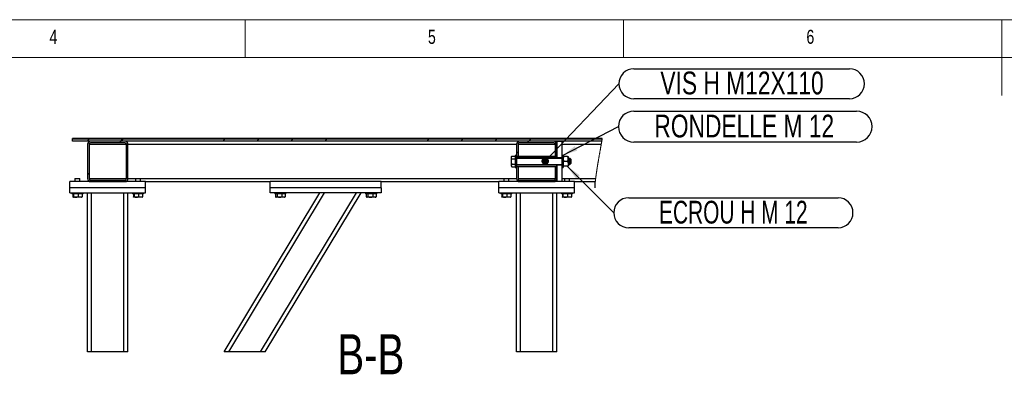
# Model space of a CAD drawing. Header units: millimetres. Extents: x 5 to 589, y 5 to 415.
# Tile 32 of 71: x 167 to 297, y 368 to 415. Entities that reach past the tile are written whole.
import ezdxf

# ---------------------------------------------------------------- set-up
doc = ezdxf.new("R2010")
doc.units = ezdxf.units.MM
doc.layers.add('NOTES', color=6, linetype='Continuous')
doc.layers.add('TRAIT-FINS', color=9, linetype='Continuous')
doc.layers.add('TRAIT-FORT', color=4, linetype='Continuous', lineweight=25)
doc.styles.add('SLDTEXTSTYLE0', font='TXT', dxfattribs={"width": 0.75})
doc.styles.add('SLDTEXTSTYLE9', font='TXT', dxfattribs={"width": 0.6875})
doc.dimstyles.new('SLDDIMSTYLE3', dxfattribs={"dimtxt": 0.18, "dimasz": 2, "dimexe": 0, "dimexo": 0.0625, "dimgap": 0, "dimtad": 0, "dimtih": 1, "dimtoh": 1, "dimdec": 0, "dimrnd": 1e-09, "dimzin": 0, "dimdsep": 46, "dimtxsty": 'Standard', "dimsah": 1, "dimcen": 0.09, "dimadec": 0, "dimazin": 0, "dimtfac": 2, "dimtdec": 0, "dimtofl": 0, "dimtmove": 0, "dimatfit": 3, "dimfxl": 1, "dimfrac": 2, "dimtolj": 1, "dimtzin": 0, "dimarcsym": 0})
doc.dimstyles.new('SLDDIMSTYLE6', dxfattribs={"dimtxt": 0.18, "dimasz": 1, "dimexe": 0, "dimexo": 0.0625, "dimgap": 0, "dimtad": 0, "dimtih": 1, "dimtoh": 1, "dimdec": 0, "dimrnd": 1e-09, "dimzin": 0, "dimdsep": 46, "dimtxsty": 'Standard', "dimblk1": 'DOT', "dimblk2": 'DOT', "dimsah": 1, "dimcen": 0.09, "dimadec": 0, "dimazin": 0, "dimtfac": 1, "dimtdec": 0, "dimtofl": 0, "dimtmove": 0, "dimatfit": 3, "dimldrblk": 'DOT', "dimfxl": 1, "dimfrac": 2, "dimtolj": 1, "dimtzin": 0, "dimarcsym": 0})

# ---------------------------------------------------------------- blocks, each defined once
blk = doc.blocks.new('SW_HATCH_1')
at = {"layer": 'TRAIT-FINS', "color": 0}
for p, q in [((-17.96, 0), (-18.23, -0.27)), ((-17.86, 0.1), (-17.96, 0)), ((-13.47, 0), (-13.74, -0.27)), ((-13.37, 0.1), (-13.47, 0)), ((0, 0), (-0.27, -0.27)), ((0.1, 0.1), (0, 0)), ((4.49, 0), (4.22, -0.27)), ((4.59, 0.1), (4.49, 0)), ((8.98, 0), (8.71, -0.27)), ((9.08, 0.1), (8.98, 0)), ((13.47, 0), (13.2, -0.27)), ((13.57, 0.1), (13.47, 0)), ((26.94, 0), (26.67, -0.27)), ((27.04, 0.1), (26.94, 0)), ((31.43, 0), (31.16, -0.27)), ((31.53, 0.1), (31.43, 0)), ((35.92, 0), (35.65, -0.27)), ((36.02, 0.1), (35.92, 0)), ((40.41, 0), (40.14, -0.27)), ((40.51, 0.1), (40.41, 0)), ((-13.74, -0.27), (-13.94, -0.47)), ((40.14, -0.27), (39.94, -0.47)), ((38.71, -1.7), (38.51, -1.9)), ((-17.96, -4.49), (-18.16, -4.69))]:
    blk.add_line(p, q, dxfattribs=at)
blk = doc.blocks.new('SW_NOTE_34')
at = {"layer": 'NOTES', "color": 0}
for p, q in [((1.98, 1.98), (30.45, 1.98)), ((30.45, -1.98), (1.98, -1.98))]:
    blk.add_line(p, q, dxfattribs=at)
for centre, start, end in [((1.98, 0), 90, 270), ((30.45, 0), 270, 90)]:
    blk.add_arc(centre, 1.98, start, end, dxfattribs=at)
at = {"layer": 'NOTES', "color": 0, "insert": (16.27, 1.6), "char_height": 3, "attachment_point": 2, "style": 'SLDTEXTSTYLE0'}
blk.add_mtext('VIS H M12X110', dxfattribs=at)
blk = doc.blocks.new('_Dot')
at = {"color": 0, "linetype": 'ByBlock', "lineweight": -2}
blk.add_line((-0.5, 0), (-1, 0), dxfattribs=at)
at = {"color": 0, "linetype": 'ByBlock', "const_width": 0.5}
blk.add_lwpolyline([(-0.25, 0, 1), (0.25, 0, 1)], format="xyb", close=True, dxfattribs=at)
blk = doc.blocks.new('SW_NOTE_35')
at = {"layer": 'NOTES', "color": 0}
for p, q in [((1.98, 1.98), (29.63, 1.98)), ((29.63, -1.98), (1.98, -1.98))]:
    blk.add_line(p, q, dxfattribs=at)
for centre, start, end in [((1.98, 0), 90, 270), ((29.63, 0), 270, 90)]:
    blk.add_arc(centre, 1.98, start, end, dxfattribs=at)
at = {"layer": 'NOTES', "color": 0, "insert": (15.8, 1.58), "char_height": 3, "attachment_point": 2, "style": 'SLDTEXTSTYLE9'}
blk.add_mtext('ECROU H M 12', dxfattribs=at)
blk = doc.blocks.new('SW_NOTE_36')
at = {"layer": 'NOTES', "color": 0}
for p, q in [((2.04, 2.04), (31.47, 2.04)), ((31.47, -2.04), (2.04, -2.04))]:
    blk.add_line(p, q, dxfattribs=at)
for centre, start, end in [((2.04, 0), 90, 270), ((31.47, 0), 270, 90)]:
    blk.add_arc(centre, 2.04, start, end, dxfattribs=at)
at = {"layer": 'NOTES', "color": 0, "insert": (16.63, 1.57), "char_height": 3, "attachment_point": 2, "style": 'SLDTEXTSTYLE0'}
blk.add_mtext('RONDELLE M 12', dxfattribs=at)

msp = doc.modelspace()

# ---------------------------------------------------------------- linework, layer by layer
at = {"color": 7, "linetype": 'Continuous', "lineweight": 18}
for p, q in [((589, 415), (5, 415)), ((197, 415), (197, 410)), ((247, 410), (247, 415)), ((297, 415), (297, 405)), ((584, 410), (10, 410))]:
    msp.add_line(p, q, dxfattribs=at)
at = {"color": 7, "linetype": 'Continuous', "lineweight": 18, "flags": 128}
msp.add_lwpolyline([(243.1957, 392.8277), (243.1976, 392.851), (243.1995, 392.8742), (243.2015, 392.8975), (243.2035, 392.9208), (243.2055, 392.944), (243.2075, 392.9673), (243.2094, 392.9893), (243.2114, 393.0113), (243.2134, 393.0333), (243.2154, 393.0553), (243.2174, 393.0773), (243.2194, 393.0993), (243.2215, 393.1214), (243.2235, 393.1434), (243.2256, 393.1655), (243.2277, 393.1875), (243.2298, 393.2092), (243.2319, 393.2309), (243.2341, 393.2526), (243.2362, 393.2743), (243.2384, 393.2964), (243.2406, 393.3185), (243.2429, 393.3406), (243.2451, 393.3627), (243.2474, 393.3849), (243.2497, 393.4066), (243.2519, 393.4284), (243.2542, 393.4502), (243.2565, 393.4719), (243.2589, 393.4942), (243.2613, 393.5164), (243.2637, 393.5387), (243.2661, 393.5609), (243.2686, 393.5832), (243.271, 393.6054), (243.2735, 393.6277), (243.2763, 393.6527), (243.2791, 393.6778), (243.282, 393.7028), (243.2848, 393.7278), (243.2877, 393.7529), (243.2906, 393.7775), (243.2935, 393.8021), (243.2964, 393.8268), (243.2993, 393.8514), (243.3023, 393.8766), (243.3053, 393.9018), (243.3083, 393.9269), (243.3114, 393.9521), (243.3145, 393.9773), (243.3176, 394.0025), (243.3207, 394.0277), (243.3241, 394.0553), (243.3276, 394.0829), (243.3311, 394.1104), (243.3346, 394.138), (243.3381, 394.1656), (243.3416, 394.1928), (243.3451, 394.2199), (243.3486, 394.247), (243.3521, 394.2742), (243.3558, 394.3019), (243.3594, 394.3296), (243.3631, 394.3573), (243.3668, 394.3851), (243.3706, 394.4128), (243.3743, 394.4406), (243.3781, 394.4683), (243.3819, 394.4961), (243.3857, 394.5239), (243.3895, 394.5517), (243.3934, 394.5795), (243.3972, 394.6073), (243.4011, 394.6351), (243.4051, 394.663), (243.4094, 394.6936), (243.4137, 394.7242), (243.4181, 394.7549), (243.4225, 394.7855), (243.4269, 394.8162), (243.431, 394.8441), (243.435, 394.872), (243.4391, 394.8999), (243.4432, 394.9278), (243.4473, 394.9557), (243.4514, 394.9836), (243.4556, 395.0115), (243.4601, 395.0422), (243.4648, 395.073), (243.4694, 395.1037), (243.474, 395.1345), (243.4787, 395.1652), (243.4834, 395.196), (243.4881, 395.2268), (243.4928, 395.2575), (243.4975, 395.2883), (243.5023, 395.3191), (243.507, 395.3494), (243.5117, 395.3796), (243.5164, 395.4099), (243.5212, 395.4402), (243.5263, 395.4729), (243.5315, 395.5056), (243.5367, 395.5383), (243.5419, 395.571), (243.5471, 395.6037), (243.5523, 395.6365), (243.5573, 395.6673), (243.5623, 395.6982), (243.5673, 395.7291), (243.5723, 395.76), (243.5773, 395.7909), (243.5837, 395.8303), (243.5902, 395.8697), (243.5967, 395.9091), (243.6032, 395.9485), (243.6097, 395.988), (243.6162, 396.0274), (243.6228, 396.0669), (243.6294, 396.1063), (243.636, 396.1458), (243.6426, 396.1852), (243.6493, 396.2247), (243.6559, 396.2642), (243.6626, 396.3037), (243.6693, 396.3432), (243.6767, 396.3866), (243.6842, 396.43), (243.6916, 396.4735), (243.6991, 396.5169), (243.7065, 396.5604), (243.7152, 396.6107), (243.7239, 396.6609), (243.7326, 396.7112), (243.7414, 396.7615), (243.7501, 396.8118), (243.7589, 396.8621), (243.7677, 396.9124), (243.7774, 396.9677), (243.7871, 397.023), (243.7969, 397.0783), (243.8066, 397.1336), (243.8164, 397.1889), (243.8289, 397.2595), (243.8414, 397.33), (243.8539, 397.4005), (243.8665, 397.471), (243.8791, 397.5415), (243.8916, 397.612), (243.9042, 397.6825), (243.9165, 397.7515), (243.9289, 397.8205), (243.9412, 397.8895), (243.9535, 397.9585), (243.9632, 398.0126), (243.9729, 398.0668), (243.9825, 398.1209), (243.9922, 398.175), (244.0018, 398.2291), (244.0115, 398.2832), (244.0211, 398.3373), (244.0307, 398.3913), (244.0383, 398.4338), (244.0458, 398.4762), (244.0533, 398.5186), (244.0609, 398.5611), (244.0688, 398.6059), (244.0767, 398.6508), (244.0847, 398.6956), (244.0926, 398.7404), (244.1005, 398.7852), (244.1082, 398.8292), (244.1159, 398.8732), (244.1236, 398.9171), (244.1313, 398.9611), (244.1379, 398.9992), (244.1446, 399.0373), (244.1512, 399.0754), (244.1578, 399.1135), (244.1644, 399.1516), (244.171, 399.1897), (244.1776, 399.2277), (244.1833, 399.2611), (244.1891, 399.2944), (244.1948, 399.3277)], dxfattribs=at)
at = {"layer": 'TRAIT-FORT', "color": 4, "linetype": 'Continuous', "lineweight": 25}
for p, q in [((174.1957, 399.2277), (174.1957, 399.3277)), ((242.8623, 399.3277), (174.1957, 399.3277)), ((242.8623, 399.2277), (174.1957, 399.2277)), ((174.1957, 398.9611), (174.1957, 399.2277)), ((244.1776, 399.2277), (174.1957, 399.2277)), ((244.1313, 398.9611), (174.1957, 398.9611)), ((176.1957, 398.5611), (176.1957, 394.0277)), ((176.3957, 398.5611), (176.3957, 394.0277)), ((176.3957, 398.5611), (181.329, 398.5611)), ((181.129, 398.9611), (176.5957, 398.9611)), ((181.129, 398.7611), (176.5957, 398.7611)), ((181.329, 394.0277), (181.329, 398.5611)), ((181.529, 394.0277), (181.529, 398.5611)), ((181.529, 398.5611), (232.8623, 398.5611)), ((232.8623, 398.5611), (232.8623, 397.0944)), ((233.0623, 398.5611), (233.0623, 396.9944)), ((233.0623, 398.5611), (237.9957, 398.5611)), ((237.7957, 398.9611), (233.2623, 398.9611)), ((237.7957, 398.7611), (233.2623, 398.7611)), ((237.9957, 396.9944), (237.9957, 398.5611)), ((238.1957, 398.9611), (238.1957, 396.7944)), ((238.1957, 398.9611), (238.8623, 398.9611)), ((238.1957, 396.9944), (238.1957, 398.5611)), ((238.8623, 398.9611), (238.8623, 397.0944)), ((238.8623, 398.5611), (244.0609, 398.5611)), ((242.8623, 399.2277), (242.8623, 399.3277)), ((242.863, 399.2277), (242.863, 399.3277)), ((244.1948, 399.3277), (242.863, 399.3277)), ((244.1776, 399.2277), (242.863, 399.2277)), ((232.2493, 396.9872), (232.1957, 396.8944)), ((232.1957, 396.814), (232.1957, 396.8944)), ((232.1957, 396.2944), (232.1957, 396.814)), ((232.2493, 396.9872), (232.6957, 396.9872)), ((232.8623, 397.0944), (232.6957, 397.0944)), ((232.6957, 397.0944), (232.6957, 395.4944)), ((232.8623, 397.0944), (232.8623, 395.4944)), ((232.8623, 396.9944), (238.1957, 396.9944)), ((232.8623, 396.9944), (233.0623, 396.9944)), ((232.8623, 396.7944), (238.1957, 396.7944)), ((237.9957, 396.9944), (238.1957, 396.9944)), ((238.1957, 396.7944), (238.1957, 396.9944)), ((238.1957, 396.6944), (238.1957, 396.7944)), ((238.1957, 396.7944), (238.8623, 396.7944)), ((239.029, 397.0944), (238.8623, 397.0944)), ((238.8623, 397.0944), (238.8623, 395.4944)), ((239.029, 397.0944), (239.029, 395.4944)), ((239.029, 396.9277), (239.127, 396.9277)), ((239.5977, 396.9277), (239.127, 396.9277)), ((239.5977, 396.9277), (239.6957, 396.9277)), ((239.6957, 396.9277), (239.6957, 396.6111)), ((232.1957, 395.7748), (232.1957, 396.2944)), ((232.1957, 395.6944), (232.1957, 395.7748)), ((232.1957, 395.6944), (232.2493, 395.6016)), ((232.2493, 396.6408), (232.6957, 396.6408)), ((232.2493, 395.948), (232.6957, 395.948)), ((232.2493, 395.6016), (232.6957, 395.6016)), ((232.6957, 395.4944), (232.8623, 395.4944)), ((238.8623, 396.6944), (232.8623, 396.6944)), ((232.8623, 395.8944), (238.8623, 395.8944)), ((238.1957, 395.7944), (232.8623, 395.7944)), ((238.1957, 395.5944), (232.8623, 395.5944)), ((233.0623, 395.5944), (232.8623, 395.5944)), ((232.8623, 395.4944), (232.8623, 394.0277)), ((233.0623, 395.5944), (233.0623, 394.0277)), ((238.1957, 395.5944), (237.9957, 395.5944)), ((237.9957, 394.0277), (237.9957, 395.5944)), ((238.1957, 395.7944), (238.1957, 395.8944)), ((238.1957, 395.5944), (238.1957, 395.7944)), ((238.8623, 395.7944), (238.1957, 395.7944)), ((238.1957, 395.7944), (238.1957, 393.6277)), ((238.1957, 394.0277), (238.1957, 395.5944)), ((238.8623, 395.4944), (239.029, 395.4944)), ((238.8623, 395.4944), (238.8623, 393.6277)), ((239.029, 395.6611), (239.127, 395.6611)), ((239.5977, 396.2944), (239.127, 396.2944)), ((239.5977, 395.6611), (239.127, 395.6611)), ((239.5977, 395.6611), (239.6957, 395.6611)), ((239.9123, 396.6944), (239.6957, 396.6944)), ((239.6957, 396.6111), (239.6957, 395.9777)), ((239.6957, 395.9777), (239.6957, 395.6611)), ((239.6957, 395.8944), (239.9123, 395.8944)), ((240.029, 396.5777), (239.9123, 396.6944)), ((239.9123, 395.8944), (239.9123, 396.6944)), ((239.9123, 395.8944), (240.029, 396.0111)), ((240.029, 396.5777), (240.029, 396.0111)), ((173.8623, 392.8277), (173.8623, 393.6277)), ((176.5957, 393.6277), (173.8623, 393.6277)), ((174.5757, 394.0277), (174.529, 393.9811)), ((174.529, 393.9811), (174.529, 393.6277)), ((175.1957, 393.9811), (174.529, 393.9811)), ((174.5757, 394.0277), (175.149, 394.0277)), ((175.1957, 393.9811), (175.149, 394.0277)), ((175.1957, 393.6277), (175.1957, 393.9811)), ((176.3957, 394.0277), (181.329, 394.0277)), ((176.5957, 393.8277), (181.129, 393.8277)), ((176.5957, 393.6277), (181.129, 393.6277)), ((183.8623, 393.6277), (181.129, 393.6277)), ((181.529, 394.0277), (182.5757, 394.0277)), ((182.5757, 394.0277), (182.529, 393.9811)), ((182.529, 393.9811), (182.529, 393.6277)), ((183.1957, 393.9811), (182.529, 393.9811)), ((182.5757, 394.0277), (183.149, 394.0277)), ((183.1957, 393.9811), (183.149, 394.0277)), ((183.149, 394.0277), (231.2423, 394.0277)), ((183.1957, 393.6277), (183.1957, 393.9811)), ((183.8623, 392.8277), (183.8623, 393.6277)), ((183.8623, 393.6277), (200.329, 393.6277)), ((200.329, 392.8277), (200.329, 393.6277)), ((214.9957, 393.6277), (200.329, 393.6277)), ((214.9957, 392.8277), (214.9957, 393.6277)), ((214.9957, 393.6277), (230.529, 393.6277)), ((233.2623, 393.6277), (230.529, 393.6277)), ((230.529, 392.8277), (230.529, 393.6277)), ((231.2423, 394.0277), (231.1957, 393.9811)), ((231.1957, 393.9811), (231.1957, 393.6277)), ((231.8623, 393.9811), (231.1957, 393.9811)), ((231.2423, 394.0277), (231.8157, 394.0277)), ((231.8623, 393.9811), (231.8157, 394.0277)), ((231.8157, 394.0277), (232.8623, 394.0277)), ((231.8623, 393.6277), (231.8623, 393.9811)), ((233.0623, 394.0277), (237.9957, 394.0277)), ((233.2623, 393.8277), (237.7957, 393.8277)), ((233.2623, 393.6277), (237.7957, 393.6277)), ((238.1957, 393.6277), (237.7957, 393.6277)), ((238.8623, 393.6277), (238.1957, 393.6277)), ((238.8623, 394.0277), (239.2423, 394.0277)), ((240.529, 393.6277), (238.8623, 393.6277)), ((239.2423, 394.0277), (239.1957, 393.9811)), ((239.1957, 393.9811), (239.1957, 393.6277)), ((239.8623, 393.9811), (239.1957, 393.9811)), ((239.2423, 394.0277), (239.8157, 394.0277)), ((239.8623, 393.9811), (239.8157, 394.0277)), ((239.8157, 394.0277), (243.3207, 394.0277)), ((239.8623, 393.6277), (239.8623, 393.9811)), ((240.529, 392.8277), (240.529, 393.6277)), ((240.529, 393.6277), (243.1957, 393.6277)), ((243.1957, 393.6277), (243.1957, 392.8277)), ((243.2735, 393.6277), (243.1957, 393.6277)), ((183.8623, 392.8277), (173.8623, 392.8277)), ((173.8623, 392.1611), (173.8623, 392.8277)), ((173.8623, 392.1611), (183.8623, 392.1611)), ((174.129, 392.1611), (174.129, 392.0277)), ((175.5957, 392.0277), (174.129, 392.0277)), ((174.2631, 392.0277), (174.2631, 391.628)), ((174.2913, 391.58), (174.324, 391.5611)), ((175.4007, 391.5611), (174.324, 391.5611)), ((174.3351, 392.0277), (174.3351, 391.628)), ((174.9344, 392.0277), (174.9344, 391.628)), ((175.4007, 391.5611), (175.4334, 391.58)), ((175.4616, 392.0277), (175.4616, 391.628)), ((175.5957, 392.0277), (175.5957, 392.1611)), ((176.1957, 371.1607), (176.1957, 392.1611)), ((176.729, 371.1607), (176.729, 392.1611)), ((180.9957, 371.1607), (180.9957, 392.1611)), ((181.529, 371.1607), (181.529, 392.1611)), ((182.129, 392.1611), (182.129, 392.0277)), ((183.5957, 392.0277), (182.129, 392.0277)), ((182.2631, 392.0277), (182.2631, 391.628)), ((182.2913, 391.58), (182.324, 391.5611)), ((183.4007, 391.5611), (182.324, 391.5611)), ((182.3351, 392.0277), (182.3351, 391.628)), ((182.9344, 392.0277), (182.9344, 391.628)), ((183.4007, 391.5611), (183.4334, 391.58)), ((183.4616, 392.0277), (183.4616, 391.628)), ((183.5957, 392.0277), (183.5957, 392.1611)), ((183.8623, 392.1611), (183.8623, 392.8277)), ((194.2224, 371.1607), (206.8802, 392.1611)), ((194.8452, 371.1607), (207.5029, 392.1611)), ((199.0485, 371.1607), (211.7063, 392.1611)), ((199.6712, 371.1607), (212.329, 392.1611)), ((214.9957, 392.8277), (200.329, 392.8277)), ((200.329, 392.1611), (200.329, 392.8277)), ((214.9957, 392.1611), (200.329, 392.1611)), ((200.929, 392.1611), (200.929, 392.0277)), ((202.3957, 392.0277), (200.929, 392.0277)), ((201.0184, 392.0277), (201.0184, 391.628)), ((201.0597, 391.5982), (201.124, 391.5611)), ((202.2007, 391.5611), (201.124, 391.5611)), ((201.2395, 392.0277), (201.2395, 391.628)), ((201.8834, 392.0277), (201.8834, 391.628)), ((202.2007, 391.5611), (202.265, 391.5982)), ((202.2644, 391.5992), (202.3062, 391.628)), ((202.3062, 392.0277), (202.3062, 391.628)), ((202.3957, 392.0277), (202.3957, 392.1611)), ((212.929, 392.1611), (212.929, 392.0277)), ((214.3957, 392.0277), (212.929, 392.0277)), ((213.0184, 392.0277), (213.0184, 391.628)), ((213.0597, 391.5982), (213.124, 391.5611)), ((214.2007, 391.5611), (213.124, 391.5611)), ((213.2395, 392.0277), (213.2395, 391.628)), ((213.8834, 392.0277), (213.8834, 391.628)), ((214.2007, 391.5611), (214.265, 391.5982)), ((214.2644, 391.5992), (214.3062, 391.628)), ((214.3062, 392.0277), (214.3062, 391.628)), ((214.3957, 392.0277), (214.3957, 392.1611)), ((214.9957, 392.8277), (214.9957, 392.1611)), ((240.529, 392.8277), (230.529, 392.8277)), ((230.529, 392.1611), (230.529, 392.8277)), ((230.529, 392.1611), (240.529, 392.1611)), ((230.7957, 392.1611), (230.7957, 392.0277)), ((232.2623, 392.0277), (230.7957, 392.0277)), ((230.9297, 392.0277), (230.9297, 391.628)), ((230.9579, 391.58), (230.9907, 391.5611)), ((232.0673, 391.5611), (230.9907, 391.5611)), ((231.0018, 392.0277), (231.0018, 391.628)), ((231.601, 392.0277), (231.601, 391.628)), ((232.0673, 391.5611), (232.1001, 391.58)), ((232.1282, 392.0277), (232.1282, 391.628)), ((232.2623, 392.0277), (232.2623, 392.1611)), ((232.8623, 371.1607), (232.8623, 392.1611)), ((233.3957, 371.1607), (233.3957, 392.1611)), ((237.6623, 371.1607), (237.6623, 392.1611)), ((238.1957, 371.1607), (238.1957, 392.1611)), ((238.7957, 392.1611), (238.7957, 392.0277)), ((240.2623, 392.0277), (238.7957, 392.0277)), ((238.9297, 392.0277), (238.9297, 391.628)), ((238.9579, 391.58), (238.9907, 391.5611)), ((240.0673, 391.5611), (238.9907, 391.5611)), ((239.0018, 392.0277), (239.0018, 391.628)), ((239.601, 392.0277), (239.601, 391.628)), ((240.0673, 391.5611), (240.1001, 391.58)), ((240.1282, 392.0277), (240.1282, 391.628)), ((240.2623, 392.0277), (240.2623, 392.1611)), ((240.529, 392.1611), (240.529, 392.8277)), ((176.729, 371.1607), (176.1957, 371.1607)), ((180.9957, 371.1607), (176.729, 371.1607)), ((181.529, 371.1607), (180.9957, 371.1607)), ((194.8452, 371.1607), (194.2224, 371.1607)), ((199.0485, 371.1607), (194.8452, 371.1607)), ((199.6712, 371.1607), (199.0485, 371.1607)), ((233.3957, 371.1607), (232.8623, 371.1607)), ((237.6623, 371.1607), (233.3957, 371.1607)), ((238.1957, 371.1607), (237.6623, 371.1607))]:
    msp.add_line(p, q, dxfattribs=at)
for centre, radius, start, end in [((176.5957, 398.5611), 0.4, 89.999897, 179.999676), ((176.5957, 398.5611), 0.2, 89.999897, 179.999534), ((181.129, 398.5611), 0.4, 0.000324, 90.000103), ((181.129, 398.5611), 0.2, 0.000466, 90.000103), ((233.2623, 398.5611), 0.4, 90.000182, 179.999676), ((233.2623, 398.5611), 0.2, 89.999495, 180.000505), ((237.7957, 398.5611), 0.4, 359.999838, 90.000304), ((237.7957, 398.5611), 0.2, 0.000466, 90.000103), ((176.5957, 394.0277), 0.4, 180.000324, 270.000103), ((176.5957, 394.0277), 0.2, 180.000466, 270.000103), ((181.129, 394.0277), 0.4, 269.999897, 359.999676), ((181.129, 394.0277), 0.2, 269.999897, 359.999534), ((233.2623, 394.0277), 0.4, 180.000324, 269.999818), ((233.2623, 394.0277), 0.2, 179.999495, 270.000505), ((237.7957, 394.0277), 0.4, 269.999696, 0.000162), ((237.7957, 394.0277), 0.2, 269.999897, 359.999534)]:
    msp.add_arc(centre, radius, start, end, dxfattribs=at)
for points, knots in [([(232.1957, 396.814), (232.1957, 396.8181), (232.196, 396.8358), (232.2001, 396.8672), (232.2113, 396.9077), (232.2278, 396.9481), (232.242, 396.974), (232.2493, 396.9872)], [0, 0, 0, 0, 0.06719934, 0.28879751, 0.51628252, 0.75386851, 1, 1, 1, 1]), ([(232.2493, 396.6408), (232.2416, 396.6547), (232.2266, 396.682), (232.2096, 396.7251), (232.1979, 396.7691), (232.1964, 396.7991), (232.1957, 396.814)], [0, 0, 0, 0, 0.25882624, 0.50987561, 0.75656668, 1, 1, 1, 1]), ([(239.127, 396.9277), (239.1041, 396.8846), (239.0581, 396.7975), (239.031, 396.6871), (239.0293, 396.6243), (239.029, 396.6111)], [0, 0, 0, 0, 0.43699567, 0.88110397, 1, 1, 1, 1]), ([(239.6957, 396.6111), (239.6899, 396.667), (239.6782, 396.7791), (239.6246, 396.8781), (239.5977, 396.9277)], [0, 0, 0, 0, 0.4992789, 1, 1, 1, 1]), ([(232.1957, 396.2944), (232.1962, 396.3201), (232.1972, 396.3685), (232.205, 396.4393), (232.2162, 396.5069), (232.2308, 396.5742), (232.2431, 396.6186), (232.2493, 396.6408)], [0, 0, 0, 0, 0.21908409, 0.41283632, 0.60727346, 0.80342447, 1, 1, 1, 1]), ([(232.2493, 395.948), (232.2432, 395.97), (232.2308, 396.0145), (232.216, 396.0827), (232.2046, 396.1524), (232.1971, 396.223), (232.1961, 396.2706), (232.1957, 396.2944)], [0, 0, 0, 0, 0.1947319, 0.39438702, 0.59458803, 0.79685676, 1, 1, 1, 1]), ([(232.1957, 395.7748), (232.1957, 395.7789), (232.196, 395.7965), (232.2001, 395.828), (232.2113, 395.8685), (232.2278, 395.9089), (232.242, 395.9348), (232.2493, 395.948)], [0, 0, 0, 0, 0.06719395, 0.28879221, 0.51628254, 0.75386361, 1, 1, 1, 1]), ([(232.2493, 395.6016), (232.2416, 395.6154), (232.2266, 395.6428), (232.2096, 395.6859), (232.1979, 395.7299), (232.1964, 395.7599), (232.1957, 395.7748)], [0, 0, 0, 0, 0.25882134, 0.50987565, 0.75656137, 1, 1, 1, 1]), ([(239.029, 396.6111), (239.0348, 396.5551), (239.0464, 396.4431), (239.1001, 396.344), (239.127, 396.2944)], [0, 0, 0, 0, 0.4992789, 1, 1, 1, 1]), ([(239.029, 395.9777), (239.0348, 396.0337), (239.0464, 396.1457), (239.1001, 396.2448), (239.127, 396.2944)], [0, 0, 0, 0, 0.49927755, 1, 1, 1, 1]), ([(239.127, 395.6611), (239.1041, 395.7042), (239.0581, 395.7912), (239.031, 395.9016), (239.0293, 395.9645), (239.029, 395.9777)], [0, 0, 0, 0, 0.43699567, 0.88110397, 1, 1, 1, 1]), ([(239.5977, 396.2944), (239.6205, 396.3376), (239.6666, 396.4246), (239.6936, 396.535), (239.6953, 396.5978), (239.6957, 396.6111)], [0, 0, 0, 0, 0.43699563, 0.88110101, 1, 1, 1, 1]), ([(239.5977, 396.2944), (239.6205, 396.2512), (239.6666, 396.1642), (239.6936, 396.0538), (239.6953, 395.991), (239.6957, 395.9777)], [0, 0, 0, 0, 0.43699714, 0.88110133, 1, 1, 1, 1]), ([(239.6957, 395.9777), (239.6899, 395.9218), (239.6782, 395.8097), (239.6246, 395.7107), (239.5977, 395.6611)], [0, 0, 0, 0, 0.499278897, 1, 1, 1, 1]), ([(174.3351, 391.628), (174.3309, 391.6148), (174.3245, 391.5945), (174.2959, 391.571), (174.2744, 391.5983), (174.2675, 391.6165), (174.2631, 391.628)], [0, 0, 0, 0, 0.33628738, 0.51685997, 0.69361567, 1, 1, 1, 1]), ([(174.3351, 391.628), (174.3871, 391.6134), (174.4919, 391.5839), (174.6481, 391.573), (174.7973, 391.589), (174.8884, 391.6149), (174.9344, 391.628)], [0, 0, 0, 0, 0.26510226, 0.5348356, 0.76482835, 1, 1, 1, 1]), ([(175.4616, 391.628), (175.3947, 391.6078), (175.2846, 391.5744), (175.1221, 391.5774), (175.0139, 391.6008), (174.9521, 391.622), (174.9344, 391.628)], [0, 0, 0, 0, 0.3863056, 0.63653812, 0.89548185, 1, 1, 1, 1]), ([(175.4325, 391.5816), (175.4369, 391.5851), (175.4516, 391.5969), (175.4574, 391.6152), (175.4616, 391.628)], [0, 0, 0, 0, 0.29938042, 1, 1, 1, 1]), ([(182.3351, 391.628), (182.3309, 391.6148), (182.3245, 391.5945), (182.2959, 391.571), (182.2744, 391.5983), (182.2675, 391.6165), (182.2631, 391.628)], [0, 0, 0, 0, 0.33628738, 0.51685997, 0.69361567, 1, 1, 1, 1]), ([(182.3351, 391.628), (182.3871, 391.6134), (182.4919, 391.5839), (182.6481, 391.573), (182.7973, 391.589), (182.8884, 391.6149), (182.9344, 391.628)], [0, 0, 0, 0, 0.26510226, 0.5348356, 0.76482835, 1, 1, 1, 1]), ([(183.4616, 391.628), (183.3947, 391.6078), (183.2846, 391.5744), (183.1221, 391.5774), (183.0139, 391.6008), (182.9521, 391.622), (182.9344, 391.628)], [0, 0, 0, 0, 0.38630548, 0.63655267, 0.89548188, 1, 1, 1, 1]), ([(183.4325, 391.5816), (183.4369, 391.5851), (183.4516, 391.5969), (183.4574, 391.6152), (183.4616, 391.628)], [0, 0, 0, 0, 0.29938042, 1, 1, 1, 1]), ([(201.2395, 391.628), (201.2212, 391.6136), (201.1866, 391.5863), (201.1234, 391.5723), (201.0653, 391.5912), (201.0348, 391.6151), (201.0184, 391.628)], [0, 0, 0, 0, 0.28146995, 0.53109379, 0.7480224, 1, 1, 1, 1]), ([(201.2395, 391.628), (201.2954, 391.6134), (201.4083, 391.5839), (201.5758, 391.573), (201.7359, 391.5889), (201.8339, 391.6149), (201.8834, 391.628)], [0, 0, 0, 0, 0.26469516, 0.53492952, 0.76525859, 1, 1, 1, 1]), ([(202.3062, 391.628), (202.2529, 391.6078), (202.1655, 391.5745), (202.0332, 391.5774), (201.9465, 391.6011), (201.8976, 391.622), (201.8834, 391.628)], [0, 0, 0, 0, 0.38745624, 0.63488647, 0.89389636, 1, 1, 1, 1]), ([(213.2395, 391.628), (213.2212, 391.6136), (213.1866, 391.5863), (213.1234, 391.5723), (213.0653, 391.5912), (213.0348, 391.6151), (213.0184, 391.628)], [0, 0, 0, 0, 0.28146995, 0.53109379, 0.7480224, 1, 1, 1, 1]), ([(213.2395, 391.628), (213.2954, 391.6134), (213.4083, 391.5839), (213.5758, 391.573), (213.7359, 391.5889), (213.8339, 391.6149), (213.8834, 391.628)], [0, 0, 0, 0, 0.26468923, 0.53492966, 0.76525268, 1, 1, 1, 1]), ([(214.3062, 391.628), (214.2529, 391.6078), (214.1655, 391.5745), (214.0332, 391.5774), (213.9465, 391.6011), (213.8976, 391.622), (213.8834, 391.628)], [0, 0, 0, 0, 0.38745609, 0.63488623, 0.89390482, 1, 1, 1, 1]), ([(231.0018, 391.628), (230.9976, 391.6148), (230.9912, 391.5945), (230.9626, 391.571), (230.9411, 391.5983), (230.9342, 391.6165), (230.9297, 391.628)], [0, 0, 0, 0, 0.33628158, 0.51685843, 0.6935951, 1, 1, 1, 1]), ([(231.0018, 391.628), (231.0538, 391.6134), (231.1586, 391.5839), (231.3148, 391.573), (231.464, 391.589), (231.555, 391.6149), (231.601, 391.628)], [0, 0, 0, 0, 0.26510696, 0.53483864, 0.76482348, 1, 1, 1, 1]), ([(232.1282, 391.628), (232.0614, 391.6078), (231.9512, 391.5744), (231.7888, 391.5774), (231.6805, 391.6008), (231.6188, 391.622), (231.601, 391.628)], [0, 0, 0, 0, 0.38630105, 0.63654265, 0.89548814, 1, 1, 1, 1]), ([(232.0991, 391.5816), (232.1035, 391.5851), (232.1182, 391.5969), (232.1241, 391.6152), (232.1282, 391.628)], [0, 0, 0, 0, 0.29938042, 1, 1, 1, 1]), ([(239.0018, 391.628), (238.9976, 391.6148), (238.9912, 391.5945), (238.9626, 391.571), (238.9411, 391.5983), (238.9342, 391.6165), (238.9297, 391.628)], [0, 0, 0, 0, 0.33628217, 0.51685933, 0.6936079, 1, 1, 1, 1]), ([(239.0018, 391.628), (239.0538, 391.6134), (239.1586, 391.5839), (239.3148, 391.573), (239.464, 391.589), (239.555, 391.6149), (239.601, 391.628)], [0, 0, 0, 0, 0.26510612, 0.5348337, 0.76482107, 1, 1, 1, 1]), ([(240.1282, 391.628), (240.0614, 391.6078), (239.9513, 391.5744), (239.7888, 391.5774), (239.6805, 391.6008), (239.6188, 391.622), (239.601, 391.628)], [0, 0, 0, 0, 0.38629874, 0.63654855, 0.8954913, 1, 1, 1, 1]), ([(240.0991, 391.5816), (240.1035, 391.5851), (240.1182, 391.5969), (240.1241, 391.6152), (240.1282, 391.628)], [0, 0, 0, 0, 0.29938042, 1, 1, 1, 1])]:
    msp.add_open_spline(points, degree=3, knots=knots, dxfattribs=at)

# ---------------------------------------------------------------- block references
at = {"layer": 'NOTES', "color": 211}
for name, p in [('SW_NOTE_34', (246.3896, 406.5482)), ('SW_NOTE_36', (246.3215, 400.8943)), ('SW_NOTE_35', (245.7084, 389.5183))]:
    msp.add_blockref(name, p, dxfattribs=at)
at = {"layer": 'TRAIT-FINS', "color": 9}
msp.add_blockref('SW_HATCH_1', (194.3522, 399.2277), dxfattribs=at)

# ---------------------------------------------------------------- texts
at = {"layer": 'NOTES', "color": 211, "style": 'SLDTEXTSTYLE0'}
for s, insert, char_height, attachment_point in [('4', (171.1667, 413.668), 1.8521, 1), ('5', (221.1667, 413.668), 1.8521, 1), ('6', (271.1667, 413.668), 1.8521, 1), ('B-B', (213.6209, 373.4932), 5.29167, 2)]:
    msp.add_mtext(s, dxfattribs=dict(at, insert=insert, char_height=char_height, attachment_point=attachment_point))

# ---------------------------------------------------------------- leaders
at = {"layer": 'NOTES', "color": 211}
for points, dimstyle in [([(236.657, 396.3356), (246.3896, 406.5482)], 'SLDDIMSTYLE6'), ([(238.9448, 397.0944), (246.3215, 400.8943)], 'SLDDIMSTYLE3'), ([(239.5589, 395.6611), (245.7084, 389.5183)], 'SLDDIMSTYLE3')]:
    msp.add_leader(points, dimstyle=dimstyle, dxfattribs=at)

doc.saveas('drawing.dxf')
